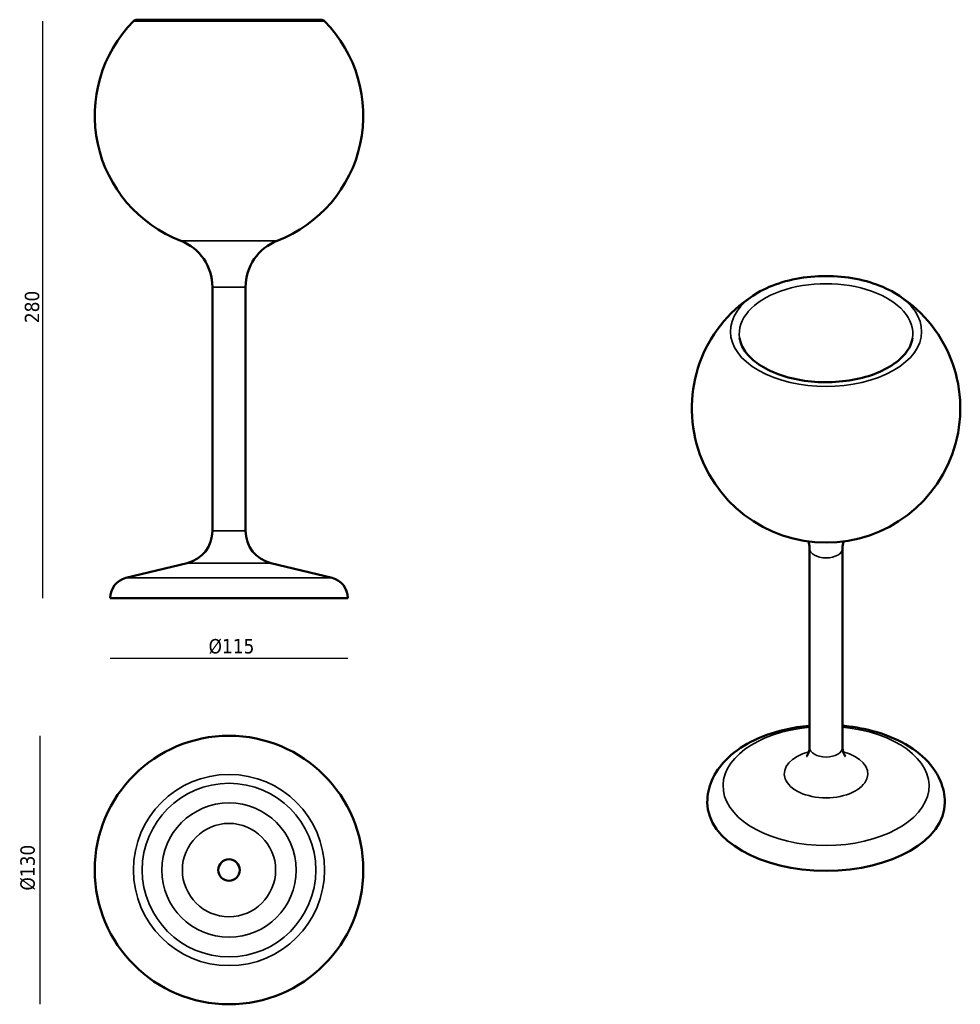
# Model space of a CAD drawing. Header units: millimetres. Extents: x 179 to 637, y 52 to 531.
import ezdxf

# ---------------------------------------------------------------- set-up
doc = ezdxf.new("R2010")
doc.units = ezdxf.units.MM
doc.header["$LTSCALE"] = 2
for name, color, linetype, lineweight in [('Quota (ISO)', 7, 'Continuous', 25), ('Visibile (ISO)', 7, 'Continuous', 50), ('Visibile sottile (ISO)', 7, 'Continuous', 35)]:
    doc.layers.add(name, color=color, linetype=linetype, lineweight=lineweight)
doc.styles.add('Testo nota (ISO)', font='tahoma.ttf')
doc.dimstyles.new('Default (ISO)', dxfattribs={"dimscale": 2, "dimtxt": 3.5, "dimasz": 2.5, "dimexe": 3.175, "dimexo": 0, "dimgap": 0.762, "dimtad": 1, "dimrnd": 1e-08, "dimzin": 0, "dimtxsty": 'Testo nota (ISO)', "dimcen": 0.09, "dimdle": 10, "dimclrd": 256, "dimclre": 256, "dimclrt": 256, "dimazin": 0, "dimtfac": 1.001486, "dimtmove": 0, "dimatfit": 3, "dimfxl": 1, "dimtolj": 1, "dimtzin": 0, "dimlwd": -1, "dimlwe": -1, "dimarcsym": 0})

# ---------------------------------------------------------------- blocks, each defined once
blk = doc.blocks.new('*D3')
at = {"layer": 'Defpoints', "color": 0, "transparency": 16777216}
for p in [(223.06, 249.96), (338.63, 249.96), (223.06, 220.53)]:
    blk.add_point(p, dxfattribs=at)
at = {"layer": 'Quota (ISO)', "transparency": 16777216}
blk.add_line((338.63, 220.53), (223.06, 220.53), dxfattribs=at)
at = {"layer": 'Quota (ISO)', "transparency": 16777216, "insert": (268.3, 230.03), "char_height": 7, "attachment_point": 1, "style": 'Testo nota (ISO)'}
blk.add_mtext('\\A1; \\fTahoma|b0|i0;\\H7.0000;Ø115', dxfattribs=at)
blk = doc.blocks.new('_None')
blk = doc.blocks.new('*D5')
at = {"layer": 'Defpoints', "color": 0, "transparency": 16777216}
for p in [(190.33, 530.6), (280.84, 530.6), (280.84, 249.96)]:
    blk.add_point(p, dxfattribs=at)
at = {"layer": 'Quota (ISO)', "transparency": 16777216}
blk.add_line((190.33, 249.96), (190.33, 530.6), dxfattribs=at)
at = {"layer": 'Quota (ISO)', "transparency": 16777216, "insert": (181.49, 381.08), "char_height": 7, "attachment_point": 1, "rotation": 90, "style": 'Testo nota (ISO)'}
blk.add_mtext('\\A1; \\fTahoma|b0|i0;\\H7.0000;280', dxfattribs=at)
blk = doc.blocks.new('*D6')
at = {"layer": 'Defpoints', "color": 0, "transparency": 16777216}
for p in [(280.84, 182.96), (188.84, 52.32), (280.84, 52.32)]:
    blk.add_point(p, dxfattribs=at)
at = {"layer": 'Quota (ISO)', "transparency": 16777216}
blk.add_line((188.84, 182.96), (188.84, 52.32), dxfattribs=at)
at = {"layer": 'Quota (ISO)', "transparency": 16777216, "insert": (179.34, 105.04), "char_height": 7, "attachment_point": 1, "rotation": 90, "style": 'Testo nota (ISO)'}
blk.add_mtext('\\A1; \\fTahoma|b0|i0;\\H7.0000;Ø130', dxfattribs=at)

msp = doc.modelspace()

# ---------------------------------------------------------------- linework, layer by layer
at = {"layer": 'Visibile (ISO)'}
for p, q in [((325.563, 531.343), (236.123, 531.343)), ((272.803, 401.27), (272.803, 282.621)), ((288.882, 401.27), (288.882, 282.621)), ((563.257, 274.122), (563.257, 177.245)), ((579.336, 274.122), (579.336, 177.245)), ((260.537, 267), (230.725, 259.723)), ((301.148, 267), (330.961, 259.723)), ((223.059, 249.96), (338.627, 249.96))]:
    msp.add_line(p, q, dxfattribs=at)
for radius in [65.321, 5.25]:
    msp.add_circle((280.843, 117.637), radius, dxfattribs=at)
for centre, radius, start, end in [((280.843, 484.728), 65.321, 135.39787, 248.9274), ((236.123, 528.831), 2.512, 90, 135.39787), ((280.843, 484.728), 65.321, 291.0726, 44.60213), ((325.563, 528.831), 2.512, 44.60213, 90), ((248.685, 401.27), 24.119, 0, 68.9274), ((313.001, 401.27), 24.119, 111.0726, 180), ((571.297, 342.265), 65.321, 120.68446, 59.31554), ((256.724, 282.621), 16.079, 283.71811, 0), ((304.961, 282.621), 16.079, 180, 256.28189), ((233.108, 249.96), 10.049, 103.71811, 180), ((328.578, 249.96), 10.049, 0, 76.28189)]:
    msp.add_arc(centre, radius, start, end, dxfattribs=at)
msp.add_ellipse((571.297, 150.578), major_axis=(57.784, 0), ratio=0.5773503, start_param=3.1415927, end_param=6.2831853, dxfattribs=at)
for points, knots in [([(537.963, 398.441), (541.488, 400.532), (545.545, 402.268), (554.345, 404.91), (559.087, 405.814), (568.808, 406.719), (573.786, 406.719), (583.507, 405.814), (588.248, 404.91), (597.048, 402.268), (601.106, 400.532), (604.631, 398.441)], [3.1278932, 3.1278932, 3.1278932, 3.1278932, 3.4475322, 3.4475322, 3.7671713, 3.7671713, 4.0868103, 4.0868103, 4.4064494, 4.4064494, 4.7260885, 4.7260885, 4.7260885, 4.7260885]), ([(613.369, 376.443), (612.987, 373.865), (611.787, 371.256), (607.892, 366.545), (605.39, 364.436), (599.323, 360.773), (595.79, 359.208), (587.992, 356.761), (583.725, 355.882), (574.892, 354.919), (570.325, 354.839), (561.379, 355.495), (557.001, 356.23), (548.906, 358.424), (545.189, 359.881), (538.796, 363.324), (536.12, 365.306), (532.003, 369.554), (530.583, 371.813), (529.536, 374.858), (529.342, 375.651), (529.225, 376.443)], [5.5830881, 5.5830881, 5.5830881, 5.5830881, 5.9431775, 5.9431775, 6.2608223, 6.2608223, 6.5707432, 6.5707432, 6.88203, 6.88203, 7.1947474, 7.1947474, 7.5076002, 7.5076002, 7.8192334, 7.8192334, 8.1292016, 8.1292016, 8.4434353, 8.4434353, 8.5540788, 8.5540788, 8.5540788, 8.5540788]), ([(562.821, 277.496), (563.068, 276.567), (563.226, 275.52), (563.256, 274.345), (563.257, 274.234), (563.257, 274.122)], [8.48734187, 8.48734187, 8.48734187, 8.48734187, 8.6249199, 8.6249199, 8.6393798, 8.6393798, 8.6393798, 8.6393798]), ([(513.513, 150.578), (513.513, 154.243), (514.311, 157.891), (517.348, 164.917), (519.693, 168.235), (525.936, 174.625), (530.054, 177.541), (539.633, 182.538), (545.19, 184.527), (555.017, 186.827), (559.108, 187.473), (563.257, 187.837)], [2.3561945, 2.3561945, 2.3561945, 2.3561945, 2.6006893, 2.6006893, 2.8697859, 2.8697859, 3.1923393, 3.1923393, 3.5417807, 3.5417807, 3.776377, 3.776377, 3.776377, 3.776377]), ([(579.336, 187.837), (582.094, 187.595), (584.827, 187.229), (593.464, 185.65), (599.164, 183.954), (609.6, 179.346), (614.334, 176.426), (622.016, 169.473), (625.064, 165.477), (628.331, 157.669), (629.081, 154.131), (629.081, 150.578)], [4.0776046, 4.0776046, 4.0776046, 4.0776046, 4.2335465, 4.2335465, 4.5798807, 4.5798807, 4.9299469, 4.9299469, 5.2607717, 5.2607717, 5.4977871, 5.4977871, 5.4977871, 5.4977871]), ([(563.257, 177.245), (563.257, 175.76), (562.773, 174.362), (562.042, 173.089), (561.797, 172.855), (561.754, 172.814), (561.752, 172.813), (561.752, 172.813)], [2.35619449, 2.35619449, 2.35619449, 2.35619449, 2.67619449, 2.67619449, 2.90592608, 2.90592608, 2.92893998, 2.92893998, 2.92893998, 2.92893998]), ([(580.841, 172.813), (580.841, 172.813), (580.798, 172.85), (580.584, 173.096), (580.331, 173.422), (579.736, 174.63), (579.411, 175.672), (579.34, 176.95), (579.336, 177.098), (579.336, 177.245)], [4.92504166, 4.92504166, 4.92504166, 4.92504166, 5.03095428, 5.03095428, 5.2205724, 5.2205724, 5.46601205, 5.46601205, 5.49778714, 5.49778714, 5.49778714, 5.49778714])]:
    msp.add_open_spline(points, degree=3, knots=knots, dxfattribs=at)
msp.add_open_spline([(579.336, 274.122), (579.336, 275.298), (579.5, 276.47), (579.772, 277.496)], degree=3, dxfattribs=at)
at = {"layer": 'Visibile sottile (ISO)'}
for p, q in [((234.334, 530.595), (327.351, 530.595)), ((257.357, 423.775), (304.329, 423.775)), ((272.803, 401.27), (288.882, 401.27)), ((272.803, 282.621), (288.882, 282.621)), ((260.537, 267), (301.148, 267)), ((230.725, 259.723), (330.961, 259.723))]:
    msp.add_line(p, q, dxfattribs=at)
for radius in [46.509, 42.226, 32.661, 22.683]:
    msp.add_circle((280.843, 117.637), radius, dxfattribs=at)
for centre, major_axis, start_param, end_param in [((571.297, 378.52), (-42.226, 0), 3.0562917, 6.3684863), ((571.297, 379.715), (46.509, 0), 2.369894, 7.054884), ((571.297, 274.122), (8.04, 0), 3.1415927, 6.2831853), ((571.297, 158.549), (50.118, 0), 1.7319048, 7.6928732), ((571.297, 177.245), (8.04, 0), 3.1415927, 6.2831853), ((571.297, 164.491), (20.305, 0), 1.9924566, 7.4323214)]:
    msp.add_ellipse(centre, major_axis=major_axis, ratio=0.5773503, start_param=start_param, end_param=end_param, dxfattribs=at)

# ---------------------------------------------------------------- dimensions: what is measured, and where the dimension line sits
at = {"layer": 'Quota (ISO)'}
for base, p1, p2, angle, text, picture, middle in [((190.334, 530.595), (280.843, 249.96), (280.843, 530.595), 90, ' \\fTahoma|b0|i0;\\H7.0000;280', '*D5', (190.334, 390.278)), ((223.059, 220.533), (338.627, 249.96), (223.059, 249.96), 180, ' \\fTahoma|b0|i0;\\H7.0000;Ø115', '*D3', (280.843, 220.533)), ((188.843, 52.316), (280.843, 182.958), (280.843, 52.316), 90, ' \\fTahoma|b0|i0;\\H7.0000;Ø130', '*D6', (188.843, 117.637))]:
    dim = msp.add_linear_dim(base=base, p1=p1, p2=p2, angle=angle, text=text, dimstyle='Default (ISO)', override={"dimgap": 0.762, "dimdec": 2, "dimblk1": 'None', "dimblk2": 'None', "dimsah": 1, "dimdle": 0, "dimse1": 1, "dimse2": 1, "dimtol": 0, "dimlim": 0, "dimtp": 0, "dimtm": 0, "dimtdec": 2, "dimtofl": 0, "dimatfit": 1}, dxfattribs=at)
    dim.commit()
    dim.dimension.update_dxf_attribs({"geometry": picture, "text_midpoint": middle, "dimtype": 160})

doc.saveas('drawing.dxf')
